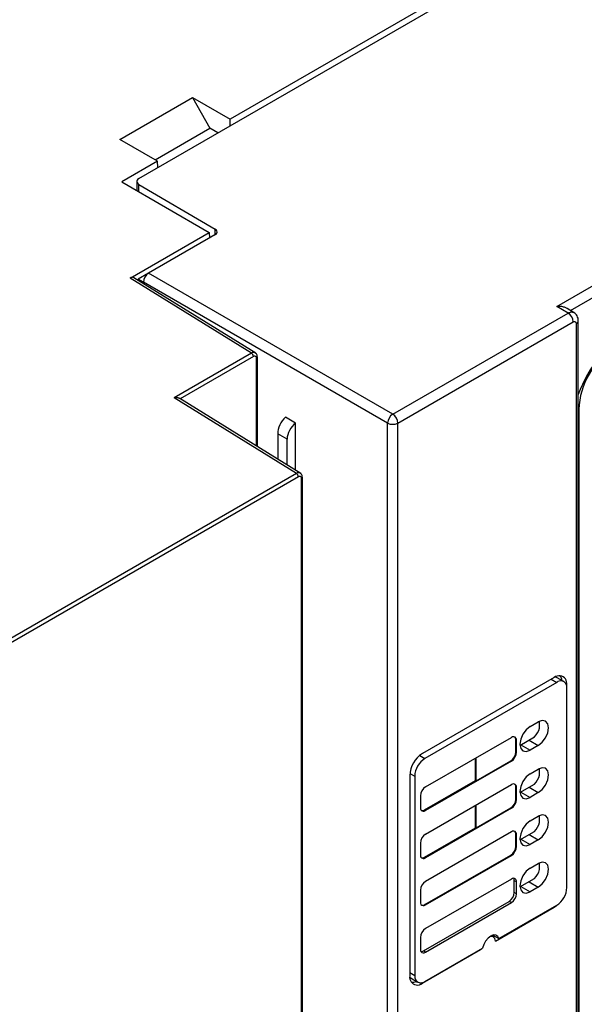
# Model space of a CAD drawing. Header units: inches. Extents: x -258 to -87, y 242 to 448.
# Tile 7 of 10: x -153 to -121, y 341 to 396. Entities that reach past the tile are written whole.
import ezdxf

# ---------------------------------------------------------------- set-up
doc = ezdxf.new("R2010")
doc.units = ezdxf.units.IN
doc.header["$MEASUREMENT"] = 0

# ---------------------------------------------------------------- blocks, each defined once
blk = doc.blocks.new('block 2')
at = {"color": 7, "lineweight": 25}
blk.add_open_spline([(-136.93, 370.224), (-136.932, 370.25), (-136.933, 370.276), (-136.939, 370.3), (-136.944, 370.325), (-136.953, 370.349), (-136.965, 370.371), (-136.976, 370.393), (-136.99, 370.414), (-137.007, 370.43), (-137.023, 370.447), (-137.042, 370.46), (-137.061, 370.473)], degree=3, knots=[0, 0, 0, 0, 1, 1, 1, 2, 2, 2, 3, 3, 3, 4, 4, 4, 4], dxfattribs=at)
blk = doc.blocks.new('block 3')
at = {"color": 7, "lineweight": 25}
blk.add_lwpolyline([(-137.019, 370.448), (-143.722, 374.597)], dxfattribs=at)
blk = doc.blocks.new('block 4')
at = {"color": 7, "lineweight": 25}
blk.add_lwpolyline([(-136.93, 268.909), (-136.93, 370.224)], dxfattribs=at)
blk = doc.blocks.new('block 5')
at = {"color": 7, "lineweight": 25}
blk.add_open_spline([(-139.421, 376.885), (-139.423, 376.91), (-139.424, 376.936), (-139.43, 376.961), (-139.435, 376.986), (-139.444, 377.01), (-139.456, 377.032), (-139.467, 377.054), (-139.481, 377.074), (-139.498, 377.091), (-139.514, 377.108), (-139.533, 377.121), (-139.552, 377.134)], degree=3, knots=[0, 0, 0, 0, 1, 1, 1, 2, 2, 2, 3, 3, 3, 4, 4, 4, 4], dxfattribs=at)
blk = doc.blocks.new('block 6')
at = {"color": 7, "lineweight": 25}
blk.add_lwpolyline([(-139.51, 377.108), (-146.262, 381.288)], dxfattribs=at)
blk = doc.blocks.new('block 7')
at = {"color": 7, "lineweight": 25}
blk.add_lwpolyline([(-139.421, 371.934), (-139.421, 376.885)], dxfattribs=at)
blk = doc.blocks.new('block 8')
at = {"color": 7, "lineweight": 25}
blk.add_open_spline([(-121.651, 378.906), (-121.654, 378.952), (-121.657, 378.998), (-121.667, 379.041), (-121.678, 379.087), (-121.696, 379.131), (-121.718, 379.172), (-121.74, 379.213), (-121.767, 379.251), (-121.799, 379.283), (-121.831, 379.314), (-121.867, 379.339), (-121.904, 379.364)], degree=3, knots=[0, 0, 0, 0, 1, 1, 1, 2, 2, 2, 3, 3, 3, 4, 4, 4, 4], dxfattribs=at)
blk = doc.blocks.new('block 9')
at = {"color": 7, "lineweight": 25}
blk.add_lwpolyline([(-121.881, 379.35), (-122.275, 379.586)], dxfattribs=at)
blk = doc.blocks.new('block 10')
at = {"color": 7, "lineweight": 25}
blk.add_lwpolyline([(-121.651, 323.577), (-121.651, 378.906)], dxfattribs=at)
blk = doc.blocks.new('block 11')
at = {"color": 7, "lineweight": 25}
blk.add_lwpolyline([(-146.091, 386.616), (-146.091, 386.11)], dxfattribs=at)
blk = doc.blocks.new('block 12')
at = {"color": 7, "lineweight": 25}
blk.add_lwpolyline([(-122.448, 358.921), (-122.816, 359.133)], dxfattribs=at)
blk = doc.blocks.new('block 13')
at = {"color": 7, "lineweight": 25}
blk.add_lwpolyline([(-130.913, 342.495), (-130.546, 342.283)], dxfattribs=at)
blk = doc.blocks.new('block 14')
at = {"color": 7, "lineweight": 25}
blk.add_lwpolyline([(-126.332, 344.766), (-126.455, 344.856)], dxfattribs=at)
blk = doc.blocks.new('block 86')
at = {"color": 7, "lineweight": 25}
blk.add_lwpolyline([(-137.147, 370.257), (-160.495, 356.778)], dxfattribs=at)
blk = doc.blocks.new('block 87')
at = {"color": 7, "lineweight": 25}
blk.add_open_spline([(-136.977, 370.159), (-136.977, 370.178), (-136.979, 370.196), (-136.984, 370.212), (-136.989, 370.228), (-136.998, 370.244), (-137.01, 370.256), (-137.036, 370.281), (-137.082, 370.294), (-137.147, 370.257)], degree=3, knots=[0, 0, 0, 0, 1, 1, 1, 2, 2, 2, 3, 3, 3, 3], dxfattribs=at)
blk = doc.blocks.new('block 88')
at = {"color": 7, "lineweight": 25}
blk.add_lwpolyline([(-136.977, 268.844), (-136.977, 370.159)], dxfattribs=at)
blk = doc.blocks.new('block 128')
at = {"color": 7, "lineweight": 25}
blk.add_lwpolyline([(-137.26, 370.453), (-160.608, 356.974)], dxfattribs=at)
blk = doc.blocks.new('block 129')
at = {"color": 7, "lineweight": 25}
blk.add_open_spline([(-137.147, 370.257), (-137.15, 370.337), (-137.192, 370.41), (-137.26, 370.453)], degree=3, dxfattribs=at)
blk = doc.blocks.new('block 144')
at = {"color": 7, "lineweight": 25}
blk.add_lwpolyline([(-115.533, 404.718), (-140.922, 390.061)], dxfattribs=at)
blk = doc.blocks.new('block 145')
at = {"color": 7, "lineweight": 25}
blk.add_lwpolyline([(-143.015, 391.269), (-140.922, 390.061)], dxfattribs=at)
blk = doc.blocks.new('block 146')
at = {"color": 7, "lineweight": 25}
blk.add_lwpolyline([(-147.042, 388.945), (-143.015, 391.269)], dxfattribs=at)
blk = doc.blocks.new('block 147')
at = {"color": 7, "lineweight": 25}
blk.add_lwpolyline([(-144.949, 387.736), (-147.042, 388.945)], dxfattribs=at)
blk = doc.blocks.new('block 148')
at = {"color": 7, "lineweight": 25}
blk.add_lwpolyline([(-144.949, 387.736), (-146.929, 386.593)], dxfattribs=at)
blk = doc.blocks.new('block 149')
at = {"color": 7, "lineweight": 25}
blk.add_lwpolyline([(-146.929, 386.593), (-142.087, 383.798)], dxfattribs=at)
blk = doc.blocks.new('block 150')
at = {"color": 7, "lineweight": 25}
blk.add_lwpolyline([(-146.466, 381.27), (-142.087, 383.798)], dxfattribs=at)
blk = doc.blocks.new('block 151')
at = {"color": 7, "lineweight": 25}
blk.add_lwpolyline([(-139.751, 377.113), (-146.466, 381.27)], dxfattribs=at)
blk = doc.blocks.new('block 152')
at = {"color": 7, "lineweight": 25}
blk.add_lwpolyline([(-139.751, 377.113), (-144.029, 374.643)], dxfattribs=at)
blk = doc.blocks.new('block 153')
at = {"color": 7, "lineweight": 25}
blk.add_lwpolyline([(-137.26, 370.453), (-144.029, 374.643)], dxfattribs=at)
blk = doc.blocks.new('block 158')
at = {"color": 7, "lineweight": 25}
blk.add_open_spline([(-143.694, 374.576), (-143.699, 374.58), (-143.704, 374.585), (-143.711, 374.59), (-143.717, 374.594), (-143.725, 374.599), (-143.733, 374.603), (-143.742, 374.608), (-143.752, 374.612), (-143.762, 374.616), (-143.773, 374.621), (-143.785, 374.625), (-143.797, 374.628), (-143.81, 374.632), (-143.823, 374.635), (-143.838, 374.638), (-143.852, 374.641), (-143.866, 374.643), (-143.88, 374.644), (-143.897, 374.646), (-143.914, 374.648), (-143.931, 374.648), (-143.945, 374.648), (-143.958, 374.648), (-143.972, 374.648), (-143.991, 374.647), (-144.01, 374.645), (-144.029, 374.643)], degree=3, knots=[0, 0, 0, 0, 1, 1, 1, 2, 2, 2, 3, 3, 3, 4, 4, 4, 5, 5, 5, 6, 6, 6, 7, 7, 7, 8, 8, 8, 9, 9, 9, 9], dxfattribs=at)
blk = doc.blocks.new('block 159')
at = {"color": 7, "lineweight": 25}
blk.add_open_spline([(-131.928, 373.727), (-132.096, 373.619), (-132.201, 373.436), (-132.21, 373.237)], degree=3, dxfattribs=at)
blk = doc.blocks.new('block 160')
at = {"color": 7, "lineweight": 25}
blk.add_open_spline([(-131.645, 373.237), (-131.654, 373.436), (-131.759, 373.619), (-131.928, 373.727)], degree=3, dxfattribs=at)
blk = doc.blocks.new('block 161')
at = {"color": 7, "lineweight": 25}
blk.add_open_spline([(-132.21, 373.237), (-132.033, 373.145), (-131.822, 373.145), (-131.645, 373.237)], degree=3, dxfattribs=at)
blk = doc.blocks.new('block 162')
at = {"color": 7, "lineweight": 25}
blk.add_lwpolyline([(-131.928, 373.727), (-122.22, 379.331)], dxfattribs=at)
blk = doc.blocks.new('block 163')
at = {"color": 7, "lineweight": 25}
blk.add_open_spline([(-121.938, 378.841), (-121.947, 379.04), (-122.052, 379.223), (-122.22, 379.331)], degree=3, dxfattribs=at)
blk = doc.blocks.new('block 164')
at = {"color": 7, "lineweight": 25}
blk.add_lwpolyline([(-131.645, 373.237), (-121.938, 378.841)], dxfattribs=at)
blk = doc.blocks.new('block 166')
at = {"color": 7, "lineweight": 25}
blk.add_lwpolyline([(-132.21, 312.81), (-132.21, 373.237)], dxfattribs=at)
blk = doc.blocks.new('block 167')
at = {"color": 7, "lineweight": 25}
blk.add_lwpolyline([(-131.645, 312.813), (-131.645, 373.237)], dxfattribs=at)
blk = doc.blocks.new('block 168')
at = {"color": 7, "lineweight": 25}
blk.add_lwpolyline([(-132.21, 373.237), (-145.73, 381.042)], dxfattribs=at)
blk = doc.blocks.new('block 169')
at = {"color": 7, "lineweight": 25}
blk.add_open_spline([(-145.447, 381.532), (-145.616, 381.424), (-145.721, 381.241), (-145.73, 381.042)], degree=3, dxfattribs=at)
blk = doc.blocks.new('block 170')
at = {"color": 7, "lineweight": 25}
blk.add_lwpolyline([(-131.928, 373.727), (-145.447, 381.532)], dxfattribs=at)
blk = doc.blocks.new('block 171')
at = {"color": 7, "lineweight": 25}
blk.add_lwpolyline([(-122.832, 379.696), (-87.861, 399.884)], dxfattribs=at)
blk = doc.blocks.new('block 172')
at = {"color": 7, "lineweight": 25}
blk.add_lwpolyline([(-122.22, 379.331), (-122.832, 379.696)], dxfattribs=at)
blk = doc.blocks.new('block 173')
at = {"color": 7, "lineweight": 25}
blk.add_lwpolyline([(-141.768, 383.656), (-145.447, 381.532)], dxfattribs=at)
blk = doc.blocks.new('block 174')
at = {"color": 7, "lineweight": 25}
blk.add_open_spline([(-141.768, 383.656), (-141.678, 383.69), (-141.633, 383.79), (-141.666, 383.88), (-141.684, 383.926), (-141.72, 383.963), (-141.766, 383.981)], degree=3, knots=[0, 0, 0, 0, 1, 1, 1, 2, 2, 2, 2], dxfattribs=at)
blk = doc.blocks.new('block 175')
at = {"color": 7, "lineweight": 25}
blk.add_lwpolyline([(-145.976, 386.454), (-141.766, 383.981)], dxfattribs=at)
blk = doc.blocks.new('block 176')
at = {"color": 7, "lineweight": 25}
blk.add_open_spline([(-145.974, 386.779), (-146.064, 386.746), (-146.109, 386.645), (-146.075, 386.555), (-146.058, 386.509), (-146.022, 386.472), (-145.976, 386.454)], degree=3, knots=[0, 0, 0, 0, 1, 1, 1, 2, 2, 2, 2], dxfattribs=at)
blk = doc.blocks.new('block 177')
at = {"color": 7, "lineweight": 25}
blk.add_lwpolyline([(-145.974, 386.779), (-109.849, 407.634)], dxfattribs=at)
blk = doc.blocks.new('block 183')
at = {"color": 7, "lineweight": 25}
blk.add_lwpolyline([(-130.287, 342.218), (-127.045, 344.09)], dxfattribs=at)
blk = doc.blocks.new('block 184')
at = {"color": 7, "lineweight": 25}
blk.add_lwpolyline([(-126.232, 344.559), (-126.274, 344.701), (-126.364, 344.785), (-126.492, 344.802), (-126.579, 344.778)], dxfattribs=at)
blk = doc.blocks.new('block 185')
at = {"color": 7, "lineweight": 25}
blk.add_lwpolyline([(-127.043, 344.114), (-127.045, 344.09)], dxfattribs=at)
blk = doc.blocks.new('block 186')
at = {"color": 7, "lineweight": 25}
blk.add_lwpolyline([(-126.232, 344.559), (-122.99, 346.431)], dxfattribs=at)
blk = doc.blocks.new('block 187')
at = {"color": 7, "lineweight": 25}
blk.add_lwpolyline([(-122.99, 346.431), (-122.853, 346.525), (-122.822, 346.551)], dxfattribs=at)
blk = doc.blocks.new('block 188')
at = {"color": 7, "lineweight": 25}
blk.add_lwpolyline([(-122.291, 358.663), (-122.291, 358.746)], dxfattribs=at)
blk = doc.blocks.new('block 189')
at = {"color": 7, "lineweight": 25}
blk.add_open_spline([(-122.291, 358.746), (-122.253, 358.981), (-122.413, 359.203), (-122.648, 359.241), (-122.77, 359.26), (-122.894, 359.227), (-122.99, 359.149)], degree=3, knots=[0, 0, 0, 0, 1, 1, 1, 2, 2, 2, 2], dxfattribs=at)
blk = doc.blocks.new('block 190')
at = {"color": 7, "lineweight": 25}
blk.add_lwpolyline([(-122.99, 359.149), (-130.287, 354.936)], dxfattribs=at)
blk = doc.blocks.new('block 191')
at = {"color": 7, "lineweight": 25}
blk.add_open_spline([(-130.287, 354.936), (-130.703, 354.671), (-130.963, 354.219), (-130.986, 353.726)], degree=3, dxfattribs=at)
blk = doc.blocks.new('block 192')
at = {"color": 7, "lineweight": 25}
blk.add_lwpolyline([(-130.986, 353.726), (-130.986, 342.621)], dxfattribs=at)
blk = doc.blocks.new('block 193')
at = {"color": 7, "lineweight": 25}
blk.add_open_spline([(-130.986, 342.621), (-131.024, 342.386), (-130.864, 342.165), (-130.629, 342.127), (-130.507, 342.107), (-130.383, 342.14), (-130.287, 342.218)], degree=3, knots=[0, 0, 0, 0, 1, 1, 1, 2, 2, 2, 2], dxfattribs=at)
blk = doc.blocks.new('block 196')
at = {"color": 7, "lineweight": 25}
blk.add_open_spline([(-121.938, 378.841), (-121.905, 378.86), (-121.872, 378.87), (-121.837, 378.861), (-121.802, 378.851), (-121.768, 378.819), (-121.768, 378.743)], degree=3, knots=[0, 0, 0, 0, 1, 1, 1, 2, 2, 2, 2], dxfattribs=at)
blk = doc.blocks.new('block 197')
at = {"color": 7, "lineweight": 25}
blk.add_lwpolyline([(-121.768, 378.743), (-121.768, 323.414)], dxfattribs=at)
blk = doc.blocks.new('block 200')
at = {"color": 7, "lineweight": 25}
blk.add_lwpolyline([(-137.302, 370.622), (-137.302, 373.236)], dxfattribs=at)
blk = doc.blocks.new('block 201')
at = {"color": 7, "lineweight": 25}
blk.add_lwpolyline([(-137.302, 373.236), (-137.867, 373.563)], dxfattribs=at)
blk = doc.blocks.new('block 203')
at = {"color": 7, "lineweight": 25}
blk.add_lwpolyline([(-146.013, 381.205), (-146.013, 381.134)], dxfattribs=at)
blk = doc.blocks.new('block 204')
at = {"color": 7, "lineweight": 25}
blk.add_lwpolyline([(-145.73, 381.042), (-146.013, 381.205)], dxfattribs=at)
blk = doc.blocks.new('block 205')
at = {"color": 7, "lineweight": 25}
blk.add_open_spline([(-139.638, 376.917), (-139.641, 376.997), (-139.684, 377.07), (-139.751, 377.113)], degree=3, dxfattribs=at)
blk = doc.blocks.new('block 206')
at = {"color": 7, "lineweight": 25}
blk.add_lwpolyline([(-139.638, 376.917), (-143.694, 374.576)], dxfattribs=at)
blk = doc.blocks.new('block 207')
at = {"color": 7, "lineweight": 25}
blk.add_open_spline([(-139.468, 376.82), (-139.468, 376.839), (-139.47, 376.856), (-139.475, 376.873), (-139.48, 376.889), (-139.489, 376.904), (-139.501, 376.917), (-139.527, 376.942), (-139.573, 376.955), (-139.638, 376.917)], degree=3, knots=[0, 0, 0, 0, 1, 1, 1, 2, 2, 2, 3, 3, 3, 3], dxfattribs=at)
blk = doc.blocks.new('block 208')
at = {"color": 7, "lineweight": 25}
blk.add_open_spline([(-146.262, 381.288), (-146.315, 381.321), (-146.389, 381.315), (-146.466, 381.27)], degree=3, dxfattribs=at)
blk = doc.blocks.new('block 209')
at = {"color": 7, "lineweight": 25}
blk.add_lwpolyline([(-137.778, 370.917), (-137.778, 372.349)], dxfattribs=at)
blk = doc.blocks.new('block 210')
at = {"color": 7, "lineweight": 25}
blk.add_open_spline([(-137.302, 373.236), (-137.579, 373.03), (-137.778, 372.659), (-137.778, 372.349)], degree=3, dxfattribs=at)
blk = doc.blocks.new('block 211')
at = {"color": 7, "lineweight": 25}
blk.add_open_spline([(-137.867, 373.563), (-138.117, 373.341), (-138.296, 372.958), (-138.296, 372.648)], degree=3, dxfattribs=at)
blk = doc.blocks.new('block 212')
at = {"color": 7, "lineweight": 25}
blk.add_lwpolyline([(-137.778, 372.349), (-138.296, 372.648)], dxfattribs=at)
blk = doc.blocks.new('block 213')
at = {"color": 7, "lineweight": 25}
blk.add_lwpolyline([(-138.296, 372.648), (-138.296, 371.238)], dxfattribs=at)
blk = doc.blocks.new('block 223')
at = {"color": 7, "lineweight": 25}
blk.add_open_spline([(-122.277, 379.582), (-122.321, 379.606), (-122.366, 379.63), (-122.415, 379.648), (-122.477, 379.671), (-122.547, 379.685), (-122.618, 379.691), (-122.689, 379.698), (-122.76, 379.697), (-122.832, 379.696)], degree=3, knots=[0, 0, 0, 0, 1, 1, 1, 2, 2, 2, 3, 3, 3, 3], dxfattribs=at)
blk = doc.blocks.new('block 231')
at = {"color": 7, "lineweight": 25}
blk.add_open_spline([(-118.69, 378.514), (-120.054, 377.64), (-121.094, 376.343), (-121.651, 374.823)], degree=3, dxfattribs=at)
blk = doc.blocks.new('block 233')
at = {"color": 7, "lineweight": 25}
blk.add_open_spline([(-119.652, 377.416), (-120.83, 376.663), (-121.568, 375.384), (-121.632, 373.987)], degree=3, dxfattribs=at)
blk = doc.blocks.new('block 234')
at = {"color": 7, "lineweight": 25}
blk.add_lwpolyline([(-145.452, 381.529), (-146.013, 381.205)], dxfattribs=at)
blk = doc.blocks.new('block 235')
at = {"color": 7, "lineweight": 25}
blk.add_lwpolyline([(-142.087, 383.798), (-142.077, 383.477)], dxfattribs=at)
blk = doc.blocks.new('block 236')
at = {"color": 7, "lineweight": 25}
blk.add_lwpolyline([(-145.084, 387.815), (-142.053, 389.565)], dxfattribs=at)
blk = doc.blocks.new('block 237')
at = {"color": 7, "lineweight": 25}
blk.add_lwpolyline([(-141.601, 389.304), (-142.053, 389.565)], dxfattribs=at)
blk = doc.blocks.new('block 273')
at = {"color": 7, "lineweight": 25}
blk.add_lwpolyline([(-149.775, 423.715), (-210.6, 388.602)], dxfattribs=at)
blk = doc.blocks.new('block 277')
at = {"color": 7, "lineweight": 25}
blk.add_lwpolyline([(-121.632, 373.987), (-121.632, 325.321)], dxfattribs=at)
blk = doc.blocks.new('block 316')
at = {"color": 7, "lineweight": 25}
blk.add_open_spline([(-130.146, 354.669), (-130.482, 354.453), (-130.693, 354.088), (-130.711, 353.689)], degree=3, dxfattribs=at)
blk = doc.blocks.new('block 317')
at = {"color": 7, "lineweight": 25}
blk.add_lwpolyline([(-130.395, 347.372), (-130.395, 346.719)], dxfattribs=at)
blk = doc.blocks.new('block 318')
at = {"color": 7, "lineweight": 25}
blk.add_open_spline([(-130.395, 346.719), (-130.41, 346.624), (-130.345, 346.534), (-130.25, 346.518), (-130.201, 346.51), (-130.15, 346.524), (-130.112, 346.556)], degree=3, knots=[0, 0, 0, 0, 1, 1, 1, 2, 2, 2, 2], dxfattribs=at)
blk = doc.blocks.new('block 319')
at = {"color": 7, "lineweight": 25}
blk.add_lwpolyline([(-130.112, 346.556), (-125.36, 349.299)], dxfattribs=at)
blk = doc.blocks.new('block 320')
at = {"color": 7, "lineweight": 25}
blk.add_open_spline([(-125.36, 349.299), (-125.192, 349.406), (-125.086, 349.589), (-125.077, 349.789)], degree=3, dxfattribs=at)
blk = doc.blocks.new('block 321')
at = {"color": 7, "lineweight": 25}
blk.add_lwpolyline([(-125.077, 349.789), (-125.077, 350.442)], dxfattribs=at)
blk = doc.blocks.new('block 322')
at = {"color": 7, "lineweight": 25}
blk.add_open_spline([(-125.077, 350.442), (-125.062, 350.537), (-125.126, 350.627), (-125.222, 350.642), (-125.271, 350.65), (-125.321, 350.637), (-125.36, 350.605)], degree=3, knots=[0, 0, 0, 0, 1, 1, 1, 2, 2, 2, 2], dxfattribs=at)
blk = doc.blocks.new('block 323')
at = {"color": 7, "lineweight": 25}
blk.add_lwpolyline([(-125.36, 350.605), (-130.112, 347.862)], dxfattribs=at)
blk = doc.blocks.new('block 324')
at = {"color": 7, "lineweight": 25}
blk.add_open_spline([(-130.112, 347.862), (-130.28, 347.754), (-130.385, 347.572), (-130.395, 347.372)], degree=3, dxfattribs=at)
blk = doc.blocks.new('block 325')
at = {"color": 7, "lineweight": 25}
blk.add_lwpolyline([(-130.112, 343.943), (-125.36, 346.686)], dxfattribs=at)
blk = doc.blocks.new('block 326')
at = {"color": 7, "lineweight": 25}
blk.add_open_spline([(-125.36, 346.686), (-125.192, 346.793), (-125.086, 346.976), (-125.077, 347.176)], degree=3, dxfattribs=at)
blk = doc.blocks.new('block 327')
at = {"color": 7, "lineweight": 25}
blk.add_lwpolyline([(-125.077, 347.176), (-125.077, 347.829)], dxfattribs=at)
blk = doc.blocks.new('block 328')
at = {"color": 7, "lineweight": 25}
blk.add_open_spline([(-125.077, 347.829), (-125.062, 347.924), (-125.126, 348.014), (-125.222, 348.029), (-125.271, 348.037), (-125.321, 348.024), (-125.36, 347.992)], degree=3, knots=[0, 0, 0, 0, 1, 1, 1, 2, 2, 2, 2], dxfattribs=at)
blk = doc.blocks.new('block 329')
at = {"color": 7, "lineweight": 25}
blk.add_lwpolyline([(-125.36, 347.992), (-130.112, 345.249)], dxfattribs=at)
blk = doc.blocks.new('block 330')
at = {"color": 7, "lineweight": 25}
blk.add_open_spline([(-130.112, 345.249), (-130.28, 345.141), (-130.385, 344.959), (-130.395, 344.759)], degree=3, dxfattribs=at)
blk = doc.blocks.new('block 331')
at = {"color": 7, "lineweight": 25}
blk.add_lwpolyline([(-130.395, 344.759), (-130.395, 344.106)], dxfattribs=at)
blk = doc.blocks.new('block 332')
at = {"color": 7, "lineweight": 25}
blk.add_open_spline([(-130.395, 344.106), (-130.41, 344.011), (-130.345, 343.921), (-130.25, 343.905), (-130.201, 343.898), (-130.15, 343.911), (-130.112, 343.943)], degree=3, knots=[0, 0, 0, 0, 1, 1, 1, 2, 2, 2, 2], dxfattribs=at)
blk = doc.blocks.new('block 333')
at = {"color": 7, "lineweight": 25}
blk.add_lwpolyline([(-125.36, 351.912), (-130.112, 349.169)], dxfattribs=at)
blk = doc.blocks.new('block 334')
at = {"color": 7, "lineweight": 25}
blk.add_open_spline([(-125.36, 351.912), (-125.192, 352.019), (-125.086, 352.202), (-125.077, 352.401)], degree=3, dxfattribs=at)
blk = doc.blocks.new('block 335')
at = {"color": 7, "lineweight": 25}
blk.add_lwpolyline([(-125.077, 352.401), (-125.077, 353.055)], dxfattribs=at)
blk = doc.blocks.new('block 336')
at = {"color": 7, "lineweight": 25}
blk.add_open_spline([(-125.077, 353.055), (-125.062, 353.15), (-125.126, 353.24), (-125.222, 353.255), (-125.271, 353.263), (-125.321, 353.25), (-125.36, 353.218)], degree=3, knots=[0, 0, 0, 0, 1, 1, 1, 2, 2, 2, 2], dxfattribs=at)
blk = doc.blocks.new('block 337')
at = {"color": 7, "lineweight": 25}
blk.add_lwpolyline([(-130.112, 350.475), (-125.36, 353.218)], dxfattribs=at)
blk = doc.blocks.new('block 338')
at = {"color": 7, "lineweight": 25}
blk.add_open_spline([(-130.112, 350.475), (-130.28, 350.367), (-130.385, 350.184), (-130.395, 349.985)], degree=3, dxfattribs=at)
blk = doc.blocks.new('block 339')
at = {"color": 7, "lineweight": 25}
blk.add_lwpolyline([(-130.395, 349.985), (-130.395, 349.332)], dxfattribs=at)
blk = doc.blocks.new('block 340')
at = {"color": 7, "lineweight": 25}
blk.add_open_spline([(-130.395, 349.332), (-130.41, 349.237), (-130.345, 349.147), (-130.25, 349.131), (-130.201, 349.123), (-130.15, 349.137), (-130.112, 349.169)], degree=3, knots=[0, 0, 0, 0, 1, 1, 1, 2, 2, 2, 2], dxfattribs=at)
blk = doc.blocks.new('block 341')
at = {"color": 7, "lineweight": 25}
blk.add_lwpolyline([(-125.36, 354.524), (-130.112, 351.781)], dxfattribs=at)
blk = doc.blocks.new('block 342')
at = {"color": 7, "lineweight": 25}
blk.add_open_spline([(-125.36, 354.524), (-125.192, 354.632), (-125.086, 354.815), (-125.077, 355.014)], degree=3, dxfattribs=at)
blk = doc.blocks.new('block 343')
at = {"color": 7, "lineweight": 25}
blk.add_lwpolyline([(-125.077, 355.014), (-125.077, 355.668)], dxfattribs=at)
blk = doc.blocks.new('block 344')
at = {"color": 7, "lineweight": 25}
blk.add_open_spline([(-125.077, 355.668), (-125.062, 355.763), (-125.126, 355.853), (-125.222, 355.868), (-125.271, 355.876), (-125.321, 355.863), (-125.36, 355.831)], degree=3, knots=[0, 0, 0, 0, 1, 1, 1, 2, 2, 2, 2], dxfattribs=at)
blk = doc.blocks.new('block 345')
at = {"color": 7, "lineweight": 25}
blk.add_lwpolyline([(-130.112, 353.088), (-125.36, 355.831)], dxfattribs=at)
blk = doc.blocks.new('block 346')
at = {"color": 7, "lineweight": 25}
blk.add_open_spline([(-130.112, 353.088), (-130.28, 352.98), (-130.385, 352.798), (-130.395, 352.598)], degree=3, dxfattribs=at)
blk = doc.blocks.new('block 347')
at = {"color": 7, "lineweight": 25}
blk.add_lwpolyline([(-130.395, 352.598), (-130.395, 351.945)], dxfattribs=at)
blk = doc.blocks.new('block 348')
at = {"color": 7, "lineweight": 25}
blk.add_open_spline([(-130.395, 351.945), (-130.41, 351.849), (-130.345, 351.76), (-130.25, 351.744), (-130.201, 351.736), (-130.15, 351.75), (-130.112, 351.781)], degree=3, knots=[0, 0, 0, 0, 1, 1, 1, 2, 2, 2, 2], dxfattribs=at)
blk = doc.blocks.new('block 349')
at = {"color": 7, "lineweight": 25}
blk.add_lwpolyline([(-124.319, 356.432), (-124.536, 356.257), (-124.719, 356.01), (-124.842, 355.727), (-124.885, 355.452), (-124.842, 355.227), (-124.719, 355.086), (-124.536, 355.05), (-124.319, 355.125)], dxfattribs=at)
blk = doc.blocks.new('block 350')
at = {"color": 7, "lineweight": 25}
blk.add_lwpolyline([(-123.867, 355.387), (-124.319, 355.125)], dxfattribs=at)
blk = doc.blocks.new('block 351')
at = {"color": 7, "lineweight": 25}
blk.add_lwpolyline([(-123.867, 355.387), (-123.65, 355.561), (-123.467, 355.809), (-123.344, 356.092), (-123.301, 356.366), (-123.344, 356.591), (-123.467, 356.733), (-123.65, 356.768), (-123.867, 356.693)], dxfattribs=at)
blk = doc.blocks.new('block 352')
at = {"color": 7, "lineweight": 25}
blk.add_lwpolyline([(-124.319, 356.432), (-123.867, 356.693)], dxfattribs=at)
blk = doc.blocks.new('block 353')
at = {"color": 7, "lineweight": 25}
blk.add_lwpolyline([(-123.867, 352.774), (-124.319, 352.513)], dxfattribs=at)
blk = doc.blocks.new('block 354')
at = {"color": 7, "lineweight": 25}
blk.add_lwpolyline([(-123.867, 352.774), (-123.65, 352.948), (-123.467, 353.196), (-123.344, 353.479), (-123.301, 353.754), (-123.344, 353.979), (-123.467, 354.12), (-123.65, 354.155), (-123.867, 354.08)], dxfattribs=at)
blk = doc.blocks.new('block 355')
at = {"color": 7, "lineweight": 25}
blk.add_lwpolyline([(-124.319, 353.819), (-123.867, 354.08)], dxfattribs=at)
blk = doc.blocks.new('block 356')
at = {"color": 7, "lineweight": 25}
blk.add_lwpolyline([(-124.319, 353.819), (-124.536, 353.644), (-124.719, 353.397), (-124.842, 353.114), (-124.885, 352.839), (-124.842, 352.614), (-124.719, 352.473), (-124.536, 352.437), (-124.319, 352.513)], dxfattribs=at)
blk = doc.blocks.new('block 357')
at = {"color": 7, "lineweight": 25}
blk.add_lwpolyline([(-124.319, 351.206), (-124.536, 351.031), (-124.719, 350.784), (-124.842, 350.501), (-124.885, 350.226), (-124.842, 350.001), (-124.719, 349.86), (-124.536, 349.824), (-124.319, 349.9)], dxfattribs=at)
blk = doc.blocks.new('block 358')
at = {"color": 7, "lineweight": 25}
blk.add_lwpolyline([(-123.867, 350.161), (-124.319, 349.9)], dxfattribs=at)
blk = doc.blocks.new('block 359')
at = {"color": 7, "lineweight": 25}
blk.add_lwpolyline([(-123.867, 350.161), (-123.65, 350.336), (-123.467, 350.583), (-123.344, 350.866), (-123.301, 351.14), (-123.344, 351.366), (-123.467, 351.507), (-123.65, 351.543), (-123.867, 351.467)], dxfattribs=at)
blk = doc.blocks.new('block 360')
at = {"color": 7, "lineweight": 25}
blk.add_lwpolyline([(-124.319, 351.206), (-123.867, 351.467)], dxfattribs=at)
blk = doc.blocks.new('block 361')
at = {"color": 7, "lineweight": 25}
blk.add_lwpolyline([(-123.867, 347.548), (-123.65, 347.723), (-123.467, 347.97), (-123.344, 348.253), (-123.301, 348.528), (-123.344, 348.753), (-123.467, 348.894), (-123.65, 348.93), (-123.867, 348.854)], dxfattribs=at)
blk = doc.blocks.new('block 362')
at = {"color": 7, "lineweight": 25}
blk.add_lwpolyline([(-124.319, 348.593), (-123.867, 348.854)], dxfattribs=at)
blk = doc.blocks.new('block 363')
at = {"color": 7, "lineweight": 25}
blk.add_lwpolyline([(-124.319, 348.593), (-124.536, 348.418), (-124.719, 348.171), (-124.842, 347.888), (-124.885, 347.613), (-124.842, 347.388), (-124.719, 347.247), (-124.536, 347.211), (-124.319, 347.287)], dxfattribs=at)
blk = doc.blocks.new('block 364')
at = {"color": 7, "lineweight": 25}
blk.add_lwpolyline([(-123.867, 347.548), (-124.319, 347.287)], dxfattribs=at)
blk = doc.blocks.new('block 365')
at = {"color": 7, "lineweight": 25}
blk.add_lwpolyline([(-126.044, 344.69), (-126.107, 344.816), (-126.211, 344.886), (-126.346, 344.892), (-126.497, 344.834), (-126.648, 344.717), (-126.783, 344.556), (-126.887, 344.365), (-126.95, 344.168)], dxfattribs=at)
blk = doc.blocks.new('block 366')
at = {"color": 7, "lineweight": 25}
blk.add_lwpolyline([(-130.146, 342.323), (-126.95, 344.168)], dxfattribs=at)
blk = doc.blocks.new('block 367')
at = {"color": 7, "lineweight": 25}
blk.add_open_spline([(-130.711, 342.649), (-130.742, 342.459), (-130.613, 342.279), (-130.422, 342.248), (-130.324, 342.233), (-130.223, 342.259), (-130.146, 342.323)], degree=3, knots=[0, 0, 0, 0, 1, 1, 1, 2, 2, 2, 2], dxfattribs=at)
blk = doc.blocks.new('block 368')
at = {"color": 7, "lineweight": 25}
blk.add_lwpolyline([(-130.711, 353.689), (-130.711, 342.649)], dxfattribs=at)
blk = doc.blocks.new('block 369')
at = {"color": 7, "lineweight": 25}
blk.add_lwpolyline([(-122.848, 358.881), (-130.146, 354.669)], dxfattribs=at)
blk = doc.blocks.new('block 370')
at = {"color": 7, "lineweight": 25}
blk.add_open_spline([(-122.283, 358.555), (-122.252, 358.745), (-122.381, 358.925), (-122.572, 358.956), (-122.67, 358.972), (-122.771, 358.944), (-122.848, 358.881)], degree=3, knots=[0, 0, 0, 0, 1, 1, 1, 2, 2, 2, 2], dxfattribs=at)
blk = doc.blocks.new('block 371')
at = {"color": 7, "lineweight": 25}
blk.add_lwpolyline([(-122.283, 347.515), (-122.283, 358.555)], dxfattribs=at)
blk = doc.blocks.new('block 372')
at = {"color": 7, "lineweight": 25}
blk.add_open_spline([(-122.848, 346.535), (-122.512, 346.751), (-122.301, 347.116), (-122.283, 347.515)], degree=3, dxfattribs=at)
blk = doc.blocks.new('block 373')
at = {"color": 7, "lineweight": 25}
blk.add_lwpolyline([(-126.044, 344.69), (-122.848, 346.535)], dxfattribs=at)
blk = doc.blocks.new('block 374')
at = {"color": 7, "lineweight": 25}
blk.add_lwpolyline([(-122.816, 359.133), (-122.902, 359.165), (-122.951, 359.17)], dxfattribs=at)
blk = doc.blocks.new('block 375')
at = {"color": 7, "lineweight": 25}
blk.add_lwpolyline([(-130.983, 342.553), (-130.913, 342.495)], dxfattribs=at)
blk = doc.blocks.new('block 376')
at = {"color": 7, "lineweight": 25}
blk.add_open_spline([(-130.903, 342.289), (-130.805, 342.27), (-130.704, 342.281), (-130.614, 342.322)], degree=3, dxfattribs=at)
blk = doc.blocks.new('block 377')
at = {"color": 7, "lineweight": 25}
blk.add_open_spline([(-122.545, 358.977), (-122.555, 359.075), (-122.595, 359.169), (-122.66, 359.244)], degree=3, dxfattribs=at)
blk = doc.blocks.new('block 378')
at = {"color": 7, "lineweight": 25}
blk.add_lwpolyline([(-126.271, 344.821), (-126.347, 344.777)], dxfattribs=at)
blk = doc.blocks.new('block 380')
at = {"color": 7, "lineweight": 25}
blk.add_lwpolyline([(-127.34, 353.447), (-127.34, 354.688)], dxfattribs=at)
blk = doc.blocks.new('block 381')
at = {"color": 7, "lineweight": 25}
blk.add_lwpolyline([(-130.168, 351.814), (-127.34, 353.447)], dxfattribs=at)
blk = doc.blocks.new('block 382')
at = {"color": 7, "lineweight": 25}
blk.add_open_spline([(-130.338, 351.781), (-130.279, 351.768), (-130.218, 351.78), (-130.168, 351.814)], degree=3, dxfattribs=at)
blk = doc.blocks.new('block 383')
at = {"color": 7, "lineweight": 25}
blk.add_lwpolyline([(-130.112, 351.781), (-130.168, 351.814)], dxfattribs=at)
blk = doc.blocks.new('block 384')
at = {"color": 7, "lineweight": 25}
blk.add_lwpolyline([(-127.312, 353.43), (-127.34, 353.447)], dxfattribs=at)
blk = doc.blocks.new('block 385')
at = {"color": 7, "lineweight": 25}
blk.add_lwpolyline([(-127.312, 353.43), (-125.388, 354.541)], dxfattribs=at)
blk = doc.blocks.new('block 386')
at = {"color": 7, "lineweight": 25}
blk.add_lwpolyline([(-125.36, 354.524), (-125.388, 354.541)], dxfattribs=at)
blk = doc.blocks.new('block 394')
at = {"color": 7, "lineweight": 25}
blk.add_lwpolyline([(-127.34, 350.834), (-127.34, 352.075)], dxfattribs=at)
blk = doc.blocks.new('block 395')
at = {"color": 7, "lineweight": 25}
blk.add_lwpolyline([(-130.168, 349.201), (-127.34, 350.834)], dxfattribs=at)
blk = doc.blocks.new('block 396')
at = {"color": 7, "lineweight": 25}
blk.add_open_spline([(-130.338, 349.169), (-130.279, 349.155), (-130.218, 349.167), (-130.168, 349.201)], degree=3, dxfattribs=at)
blk = doc.blocks.new('block 397')
at = {"color": 7, "lineweight": 25}
blk.add_lwpolyline([(-130.112, 349.169), (-130.168, 349.201)], dxfattribs=at)
blk = doc.blocks.new('block 398')
at = {"color": 7, "lineweight": 25}
blk.add_open_spline([(-125.105, 355.684), (-125.1, 355.75), (-125.125, 355.814), (-125.175, 355.858)], degree=3, dxfattribs=at)
blk = doc.blocks.new('block 399')
at = {"color": 7, "lineweight": 25}
blk.add_lwpolyline([(-125.105, 355.031), (-125.105, 355.684)], dxfattribs=at)
blk = doc.blocks.new('block 400')
at = {"color": 7, "lineweight": 25}
blk.add_open_spline([(-125.388, 354.541), (-125.22, 354.648), (-125.114, 354.831), (-125.105, 355.031)], degree=3, dxfattribs=at)
blk = doc.blocks.new('block 401')
at = {"color": 7, "lineweight": 25}
blk.add_lwpolyline([(-127.312, 353.43), (-127.312, 354.704)], dxfattribs=at)
blk = doc.blocks.new('block 402')
at = {"color": 7, "lineweight": 25}
blk.add_lwpolyline([(-144.928, 387.383), (-144.949, 387.736)], dxfattribs=at)
blk = doc.blocks.new('block 403')
at = {"color": 7, "lineweight": 25}
blk.add_lwpolyline([(-127.312, 350.818), (-127.34, 350.834)], dxfattribs=at)
blk = doc.blocks.new('block 404')
at = {"color": 7, "lineweight": 25}
blk.add_lwpolyline([(-127.312, 350.818), (-125.388, 351.928)], dxfattribs=at)
blk = doc.blocks.new('block 405')
at = {"color": 7, "lineweight": 25}
blk.add_lwpolyline([(-125.36, 351.912), (-125.388, 351.928)], dxfattribs=at)
blk = doc.blocks.new('block 406')
at = {"color": 7, "lineweight": 25}
blk.add_open_spline([(-130.325, 346.545), (-130.263, 346.524), (-130.194, 346.534), (-130.14, 346.572)], degree=3, dxfattribs=at)
blk = doc.blocks.new('block 407')
at = {"color": 7, "lineweight": 25}
blk.add_open_spline([(-125.105, 350.458), (-125.1, 350.524), (-125.125, 350.588), (-125.175, 350.632)], degree=3, dxfattribs=at)
blk = doc.blocks.new('block 408')
at = {"color": 7, "lineweight": 25}
blk.add_lwpolyline([(-125.105, 349.805), (-125.105, 350.458)], dxfattribs=at)
blk = doc.blocks.new('block 409')
at = {"color": 7, "lineweight": 25}
blk.add_open_spline([(-125.388, 349.315), (-125.22, 349.423), (-125.114, 349.605), (-125.105, 349.805)], degree=3, dxfattribs=at)
blk = doc.blocks.new('block 410')
at = {"color": 7, "lineweight": 25}
blk.add_lwpolyline([(-130.14, 346.572), (-125.388, 349.315)], dxfattribs=at)
blk = doc.blocks.new('block 411')
at = {"color": 7, "lineweight": 25}
blk.add_lwpolyline([(-125.077, 355.668), (-125.105, 355.684)], dxfattribs=at)
blk = doc.blocks.new('block 413')
at = {"color": 7, "lineweight": 25}
blk.add_lwpolyline([(-130.112, 346.556), (-130.14, 346.572)], dxfattribs=at)
blk = doc.blocks.new('block 414')
at = {"color": 7, "lineweight": 25}
blk.add_open_spline([(-125.105, 353.071), (-125.1, 353.137), (-125.125, 353.201), (-125.175, 353.245)], degree=3, dxfattribs=at)
blk = doc.blocks.new('block 415')
at = {"color": 7, "lineweight": 25}
blk.add_lwpolyline([(-125.105, 352.418), (-125.105, 353.071)], dxfattribs=at)
blk = doc.blocks.new('block 416')
at = {"color": 7, "lineweight": 25}
blk.add_open_spline([(-125.388, 351.928), (-125.22, 352.036), (-125.114, 352.218), (-125.105, 352.418)], degree=3, dxfattribs=at)
blk = doc.blocks.new('block 417')
at = {"color": 7, "lineweight": 25}
blk.add_lwpolyline([(-127.312, 350.818), (-127.312, 352.091)], dxfattribs=at)
blk = doc.blocks.new('block 418')
at = {"color": 7, "lineweight": 25}
blk.add_lwpolyline([(-125.077, 355.014), (-125.105, 355.031)], dxfattribs=at)
blk = doc.blocks.new('block 419')
at = {"color": 7, "lineweight": 25}
blk.add_lwpolyline([(-125.36, 349.299), (-125.388, 349.315)], dxfattribs=at)
blk = doc.blocks.new('block 420')
at = {"color": 7, "lineweight": 25}
blk.add_lwpolyline([(-123.797, 356.35), (-123.797, 356.728)], dxfattribs=at)
blk = doc.blocks.new('block 421')
at = {"color": 7, "lineweight": 25}
blk.add_open_spline([(-124.073, 355.856), (-123.947, 355.999), (-123.853, 356.168), (-123.797, 356.35)], degree=3, dxfattribs=at)
blk = doc.blocks.new('block 422')
at = {"color": 7, "lineweight": 25}
blk.add_lwpolyline([(-124.882, 355.388), (-124.073, 355.856)], dxfattribs=at)
blk = doc.blocks.new('block 423')
at = {"color": 7, "lineweight": 25}
blk.add_lwpolyline([(-143.015, 391.269), (-142.053, 389.565)], dxfattribs=at)
blk = doc.blocks.new('block 424')
at = {"color": 7, "lineweight": 25}
blk.add_open_spline([(-125.196, 347.897), (-125.194, 347.944), (-125.205, 347.99), (-125.228, 348.031)], degree=3, dxfattribs=at)
blk = doc.blocks.new('block 425')
at = {"color": 7, "lineweight": 25}
blk.add_lwpolyline([(-125.196, 347.244), (-125.196, 347.897)], dxfattribs=at)
blk = doc.blocks.new('block 426')
at = {"color": 7, "lineweight": 25}
blk.add_open_spline([(-125.479, 346.754), (-125.311, 346.862), (-125.205, 347.045), (-125.196, 347.244)], degree=3, dxfattribs=at)
blk = doc.blocks.new('block 427')
at = {"color": 7, "lineweight": 25}
blk.add_lwpolyline([(-130.23, 344.011), (-125.479, 346.754)], dxfattribs=at)
blk = doc.blocks.new('block 428')
at = {"color": 7, "lineweight": 25}
blk.add_open_spline([(-130.362, 343.973), (-130.315, 343.973), (-130.27, 343.986), (-130.23, 344.011)], degree=3, dxfattribs=at)
blk = doc.blocks.new('block 429')
at = {"color": 7, "lineweight": 25}
blk.add_lwpolyline([(-125.077, 353.055), (-125.105, 353.071)], dxfattribs=at)
blk = doc.blocks.new('block 439')
at = {"color": 7, "lineweight": 25}
blk.add_lwpolyline([(-130.112, 343.943), (-130.23, 344.011)], dxfattribs=at)
blk = doc.blocks.new('block 442')
at = {"color": 7, "lineweight": 25}
blk.add_lwpolyline([(-125.077, 352.401), (-125.105, 352.418)], dxfattribs=at)
blk = doc.blocks.new('block 443')
at = {"color": 7, "lineweight": 25}
blk.add_lwpolyline([(-125.36, 346.686), (-125.479, 346.754)], dxfattribs=at)
blk = doc.blocks.new('block 444')
at = {"color": 7, "lineweight": 25}
blk.add_lwpolyline([(-124.882, 352.775), (-124.073, 353.243)], dxfattribs=at)
blk = doc.blocks.new('block 445')
at = {"color": 7, "lineweight": 25}
blk.add_lwpolyline([(-123.797, 353.737), (-123.797, 354.115)], dxfattribs=at)
blk = doc.blocks.new('block 446')
at = {"color": 7, "lineweight": 25}
blk.add_open_spline([(-124.073, 353.243), (-123.947, 353.386), (-123.853, 353.555), (-123.797, 353.737)], degree=3, dxfattribs=at)
blk = doc.blocks.new('block 447')
at = {"color": 7, "lineweight": 25}
blk.add_lwpolyline([(-140.922, 389.696), (-140.922, 390.061)], dxfattribs=at)
blk = doc.blocks.new('block 450')
at = {"color": 7, "lineweight": 25}
blk.add_lwpolyline([(-125.077, 350.442), (-125.105, 350.458)], dxfattribs=at)
blk = doc.blocks.new('block 461')
at = {"color": 7, "lineweight": 25}
blk.add_lwpolyline([(-127.065, 344.101), (-127.045, 344.09)], dxfattribs=at)
blk = doc.blocks.new('block 462')
at = {"color": 7, "lineweight": 25}
blk.add_lwpolyline([(-125.077, 349.789), (-125.105, 349.805)], dxfattribs=at)
blk = doc.blocks.new('block 463')
at = {"color": 7, "lineweight": 25}
blk.add_lwpolyline([(-123.797, 351.124), (-123.797, 351.502)], dxfattribs=at)
blk = doc.blocks.new('block 464')
at = {"color": 7, "lineweight": 25}
blk.add_open_spline([(-124.073, 350.63), (-123.947, 350.773), (-123.853, 350.942), (-123.797, 351.124)], degree=3, dxfattribs=at)
blk = doc.blocks.new('block 465')
at = {"color": 7, "lineweight": 25}
blk.add_lwpolyline([(-124.882, 350.162), (-124.073, 350.63)], dxfattribs=at)
blk = doc.blocks.new('block 466')
at = {"color": 7, "lineweight": 25}
blk.add_lwpolyline([(-125.077, 347.829), (-125.196, 347.897)], dxfattribs=at)
blk = doc.blocks.new('block 468')
at = {"color": 7, "lineweight": 25}
blk.add_lwpolyline([(-125.077, 347.176), (-125.196, 347.244)], dxfattribs=at)
blk = doc.blocks.new('block 469')
at = {"color": 7, "lineweight": 25}
blk.add_lwpolyline([(-126.38, 344.884), (-126.044, 344.69)], dxfattribs=at)
blk = doc.blocks.new('block 471')
at = {"color": 7, "lineweight": 25}
blk.add_lwpolyline([(-123.797, 348.511), (-123.797, 348.889)], dxfattribs=at)
blk = doc.blocks.new('block 472')
at = {"color": 7, "lineweight": 25}
blk.add_open_spline([(-124.073, 348.017), (-123.947, 348.16), (-123.853, 348.329), (-123.797, 348.511)], degree=3, dxfattribs=at)
blk = doc.blocks.new('block 473')
at = {"color": 7, "lineweight": 25}
blk.add_lwpolyline([(-124.882, 347.55), (-124.073, 348.017)], dxfattribs=at)
blk = doc.blocks.new('block 981')
at = {"color": 253, "lineweight": 25}
blk.add_open_spline([(-137.056, 370.47), (-137.086, 370.481), (-137.115, 370.492), (-137.149, 370.489), (-137.183, 370.486), (-137.222, 370.469), (-137.26, 370.453)], degree=3, knots=[0, 0, 0, 0, 1, 1, 1, 2, 2, 2, 2], dxfattribs=at)
blk = doc.blocks.new('block 982')
at = {"color": 253, "lineweight": 25}
blk.add_open_spline([(-136.977, 370.159), (-136.95, 370.17), (-136.932, 370.195), (-136.93, 370.224)], degree=3, dxfattribs=at)
blk = doc.blocks.new('block 984')
at = {"color": 253, "lineweight": 25}
blk.add_lwpolyline([(-139.468, 371.963), (-139.468, 376.82)], dxfattribs=at)
blk = doc.blocks.new('block 985')
at = {"color": 253, "lineweight": 25}
blk.add_open_spline([(-139.547, 377.131), (-139.577, 377.142), (-139.606, 377.153), (-139.64, 377.15), (-139.674, 377.147), (-139.713, 377.13), (-139.751, 377.113)], degree=3, knots=[0, 0, 0, 0, 1, 1, 1, 2, 2, 2, 2], dxfattribs=at)
blk = doc.blocks.new('block 986')
at = {"color": 253, "lineweight": 25}
blk.add_open_spline([(-139.468, 376.82), (-139.441, 376.831), (-139.423, 376.856), (-139.421, 376.885)], degree=3, dxfattribs=at)
blk = doc.blocks.new('block 987')
at = {"color": 253, "lineweight": 25}
blk.add_open_spline([(-122.22, 379.331), (-122.16, 379.358), (-122.099, 379.385), (-122.045, 379.389), (-121.991, 379.394), (-121.944, 379.377), (-121.897, 379.36)], degree=3, knots=[0, 0, 0, 0, 1, 1, 1, 2, 2, 2, 2], dxfattribs=at)
blk = doc.blocks.new('block 988')
at = {"color": 253, "lineweight": 25}
blk.add_open_spline([(-121.768, 378.743), (-121.702, 378.772), (-121.657, 378.834), (-121.651, 378.906)], degree=3, dxfattribs=at)
blk = doc.blocks.new('block 990')
at = {"color": 253, "lineweight": 25}
blk.add_lwpolyline([(-122.086, 379.473), (-87.578, 399.395)], dxfattribs=at)
blk = doc.blocks.new('block 991')
at = {"color": 253, "lineweight": 25}
blk.add_lwpolyline([(-121.651, 373.932), (-121.632, 373.987)], dxfattribs=at)
blk = doc.blocks.new('block 993')
at = {"color": 253, "lineweight": 25}
blk.add_lwpolyline([(-141.766, 383.657), (-141.766, 383.981)], dxfattribs=at)
blk = doc.blocks.new('block 994')
at = {"color": 253, "lineweight": 25}
blk.add_lwpolyline([(-130.979, 353.843), (-130.711, 353.689)], dxfattribs=at)
blk = doc.blocks.new('block 995')
at = {"color": 253, "lineweight": 25}
blk.add_lwpolyline([(-130.433, 354.834), (-130.146, 354.669)], dxfattribs=at)
blk = doc.blocks.new('block 996')
at = {"color": 253, "lineweight": 25}
blk.add_lwpolyline([(-145.976, 386.043), (-145.976, 386.454)], dxfattribs=at)
blk = doc.blocks.new('block 997')
at = {"color": 253, "lineweight": 25}
blk.add_lwpolyline([(-130.986, 342.808), (-130.711, 342.649)], dxfattribs=at)
blk = doc.blocks.new('block 998')
at = {"color": 253, "lineweight": 25}
blk.add_lwpolyline([(-123.151, 359.056), (-122.848, 358.881)], dxfattribs=at)
blk = doc.blocks.new('block 1001')
at = {"color": 253, "lineweight": 25}
blk.add_lwpolyline([(-124.828, 355.419), (-124.319, 355.125)], dxfattribs=at)
blk = doc.blocks.new('block 1002')
at = {"color": 253, "lineweight": 25}
blk.add_lwpolyline([(-122.291, 358.746), (-122.317, 358.758)], dxfattribs=at)
blk = doc.blocks.new('block 1003')
at = {"color": 253, "lineweight": 25}
blk.add_lwpolyline([(-124.376, 355.681), (-123.867, 355.387)], dxfattribs=at)
blk = doc.blocks.new('block 1004')
at = {"color": 253, "lineweight": 25}
blk.add_lwpolyline([(-124.828, 352.806), (-124.319, 352.513)], dxfattribs=at)
blk = doc.blocks.new('block 1005')
at = {"color": 253, "lineweight": 25}
blk.add_lwpolyline([(-130.287, 342.218), (-130.335, 342.251)], dxfattribs=at)
blk = doc.blocks.new('block 1006')
at = {"color": 253, "lineweight": 25}
blk.add_lwpolyline([(-124.376, 353.068), (-123.867, 352.774)], dxfattribs=at)
blk = doc.blocks.new('block 1008')
at = {"color": 253, "lineweight": 25}
blk.add_lwpolyline([(-124.828, 350.193), (-124.319, 349.9)], dxfattribs=at)
blk = doc.blocks.new('block 1009')
at = {"color": 253, "lineweight": 25}
blk.add_lwpolyline([(-124.376, 350.455), (-123.867, 350.161)], dxfattribs=at)
blk = doc.blocks.new('block 1011')
at = {"color": 253, "lineweight": 25}
blk.add_lwpolyline([(-124.828, 347.581), (-124.319, 347.287)], dxfattribs=at)
blk = doc.blocks.new('block 1013')
at = {"color": 253, "lineweight": 25}
blk.add_lwpolyline([(-124.376, 347.842), (-123.867, 347.548)], dxfattribs=at)
blk = doc.blocks.new('block 1014')
at = {"color": 253, "lineweight": 25}
blk.add_lwpolyline([(-122.99, 346.431), (-123.008, 346.443)], dxfattribs=at)

msp = doc.modelspace()

# ---------------------------------------------------------------- block references
for name in ['block 273', 'block 177', 'block 144', 'block 171', 'block 990', 'block 146', 'block 145', 'block 423', 'block 447', 'block 236', 'block 237', 'block 147', 'block 148', 'block 402', 'block 149', 'block 176', 'block 11', 'block 175', 'block 996', 'block 174', 'block 993', 'block 150', 'block 173', 'block 235', 'block 208', 'block 151', 'block 6', 'block 234', 'block 203', 'block 204', 'block 169', 'block 170', 'block 168', 'block 223', 'block 172', 'block 9', 'block 162', 'block 987', 'block 163', 'block 8', 'block 164', 'block 196', 'block 988', 'block 197', 'block 10', 'block 231', 'block 233', 'block 152', 'block 206', 'block 985', 'block 205', 'block 207', 'block 5', 'block 986', 'block 984', 'block 7', 'block 158', 'block 153', 'block 3', 'block 211', 'block 201', 'block 159', 'block 160', 'block 991', 'block 277', 'block 210', 'block 200', 'block 161', 'block 166', 'block 167', 'block 212', 'block 213', 'block 209', 'block 128', 'block 86', 'block 981', 'block 129', 'block 87', 'block 2', 'block 982', 'block 4', 'block 88', 'block 190', 'block 369', 'block 998', 'block 189', 'block 374', 'block 370', 'block 12', 'block 377', 'block 1002', 'block 188', 'block 371', 'block 352', 'block 351', 'block 420', 'block 349', 'block 421', 'block 345', 'block 344', 'block 398', 'block 399', 'block 411', 'block 343', 'block 422', 'block 1003', 'block 191', 'block 400', 'block 342', 'block 418', 'block 1001', 'block 350', 'block 316', 'block 995', 'block 341', 'block 380', 'block 401', 'block 385', 'block 386', 'block 994', 'block 355', 'block 354', 'block 445', 'block 192', 'block 368', 'block 381', 'block 384', 'block 356', 'block 446', 'block 346', 'block 337', 'block 336', 'block 414', 'block 415', 'block 429', 'block 335', 'block 444', 'block 1004', 'block 1006', 'block 353', 'block 347', 'block 416', 'block 334', 'block 442', 'block 348', 'block 382', 'block 383', 'block 333', 'block 394', 'block 417', 'block 404', 'block 405', 'block 357', 'block 360', 'block 464', 'block 359', 'block 463', 'block 395', 'block 323', 'block 403', 'block 322', 'block 407', 'block 465', 'block 338', 'block 408', 'block 450', 'block 321', 'block 1008', 'block 1009', 'block 358', 'block 339', 'block 409', 'block 320', 'block 462', 'block 340', 'block 396', 'block 397', 'block 410', 'block 319', 'block 419', 'block 361', 'block 363', 'block 362', 'block 472', 'block 471', 'block 324', 'block 329', 'block 328', 'block 424', 'block 425', 'block 466', 'block 473', 'block 1013', 'block 317', 'block 327', 'block 1011', 'block 364', 'block 372', 'block 427', 'block 426', 'block 443', 'block 326', 'block 468', 'block 318', 'block 406', 'block 413', 'block 325', 'block 186', 'block 373', 'block 1014', 'block 187', 'block 330', 'block 331', 'block 365', 'block 184', 'block 14', 'block 469', 'block 378', 'block 332', 'block 183', 'block 366', 'block 461', 'block 185', 'block 428', 'block 439', 'block 193', 'block 997', 'block 375', 'block 13', 'block 367', 'block 376', 'block 1005']:
    msp.add_blockref(name, (0, 0))

doc.saveas('drawing.dxf')
